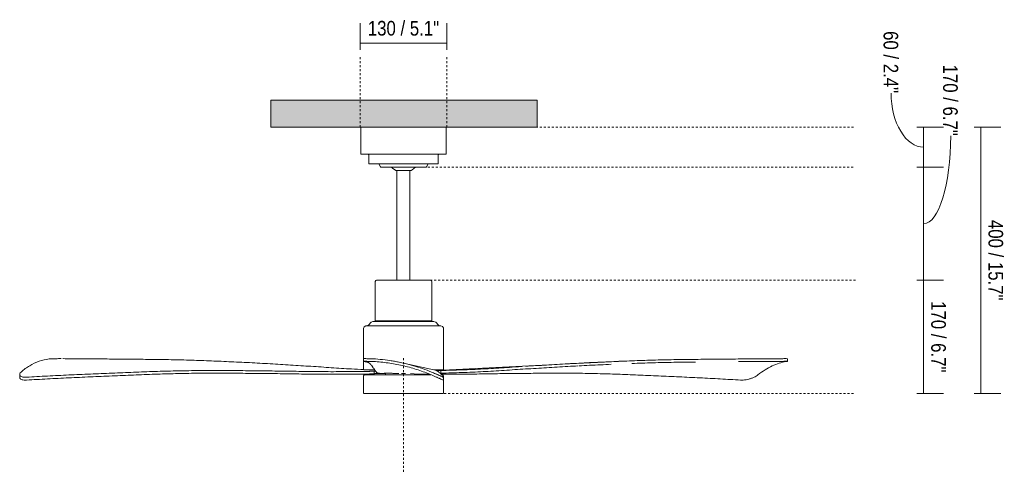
# Model space of a CAD drawing. Header units: millimetres. Extents: x 6018 to 11174, y -3036 to 7375.
# Tile 2 of 3: x 6018 to 7497, y 1480 to 2161. Entities that reach past the tile are written whole.
import ezdxf

# ---------------------------------------------------------------- set-up
doc = ezdxf.new("R2010")
doc.units = ezdxf.units.MM
doc.linetypes.add('Dash', pattern=[6, 3, -3])
doc.layers.add('A-ANNO-DIMS', color=7, linetype='Dash', lineweight=9, true_color=0xd2d2d2)
for name, color, linetype, lineweight in [('A-ANNO-DIMS-10', 7, 'Continuous', 9), ('A-CLNG', 7, 'Continuous', 9), ('E-ELEC-FIXT', 7, 'Continuous', 9)]:
    doc.layers.add(name, color=color, linetype=linetype, lineweight=lineweight)
doc.styles.add('Arial Narrow', font='ARIALN.TTF', dxfattribs={"height": 22})
doc.dimstyles.new('FARO_-_2_2mm_Arial_Narrow_mm_Inch_Left', dxfattribs={"dimscale": 304.8, "dimtxt": 22.515481, "dimasz": 0, "dimexe": 0.098425, "dimexo": 0.0625, "dimgap": 0.016404, "dimtad": 1, "dimdec": 0, "dimzin": 0, "dimdsep": 46, "dimtxsty": 'Arial Narrow', "dimblk1": 'NONE', "dimblk2": 'NONE', "dimsah": 1, "dimcen": 0.09, "dimadec": 0, "dimazin": 0, "dimtfac": 1, "dimtdec": 4, "dimtix": 1, "dimtmove": 0, "dimatfit": 3, "dimfxl": 0.032808, "dimfxlon": 1, "dimtvp": 1, "dimtolj": 1, "dimtzin": 0, "dimarcsym": 2})
doc.dimstyles.new('FARO_-_2_2mm_Arial_Narrow_mm_Inch_Right', dxfattribs={"dimscale": 304.8, "dimtxt": 22.515481, "dimasz": 0, "dimexe": 0.098425, "dimexo": 0.0625, "dimgap": 0.016404, "dimtad": 1, "dimdec": 0, "dimzin": 0, "dimdsep": 46, "dimtxsty": 'Arial Narrow', "dimblk1": 'NONE', "dimblk2": 'NONE', "dimsah": 1, "dimcen": 0.09, "dimadec": 0, "dimazin": 0, "dimtfac": 1, "dimtdec": 4, "dimtix": 1, "dimtmove": 1, "dimatfit": 3, "dimfxl": 0.032808, "dimfxlon": 1, "dimtvp": 1, "dimtolj": 1, "dimtzin": 0, "dimarcsym": 2})
doc.dimstyles.new('FARO_-_2_2mm_Arial_Narrow_mm_Inch_Right_1', dxfattribs={"dimscale": 304.8, "dimtxt": 22.515481, "dimasz": 0, "dimexe": 0.098425, "dimexo": 0.0625, "dimgap": 0.016404, "dimtad": 1, "dimdec": 0, "dimzin": 0, "dimdsep": 46, "dimtxsty": 'Arial Narrow', "dimblk1": 'NONE', "dimblk2": 'NONE', "dimsah": 1, "dimcen": 0.09, "dimadec": 0, "dimazin": 0, "dimtfac": 1, "dimtdec": 4, "dimtix": 1, "dimtmove": 0, "dimatfit": 3, "dimfxl": 0.032808, "dimfxlon": 1, "dimtvp": 1, "dimtolj": 1, "dimtzin": 0, "dimarcsym": 2})

# ---------------------------------------------------------------- blocks, each defined once
blk = doc.blocks.new('33487WP - 33478 NASSAU Brown ceiling fan with DC motor-575497-Alzado_PDF')
at = {"layer": 'E-ELEC-FIXT'}
for p, q in [((6529.8, 2000), (6529.8, 1959.7)), ((6658.3, 1959.7), (6658.3, 2000)), ((6541.8, 1958.2), (6541.8, 1945.5)), ((6646.3, 1945.5), (6646.3, 1958.2)), ((6557.2, 1945), (6559.5, 1940.4)), ((6558.8, 1945), (6558.4, 1945)), ((6628.7, 1940.4), (6630.9, 1945)), ((6630.7, 1945), (6630.5, 1945)), ((6594.1, 1934.6), (6582.8, 1934.6)), ((6584.3, 1934.6), (6584.3, 1770)), ((6605.4, 1934.6), (6594.1, 1934.6)), ((6603.8, 1770), (6603.8, 1934.6)), ((6551.5, 1767.9), (6551.5, 1709.1)), ((6636.7, 1709.1), (6636.7, 1767.9)), ((6538.1, 1701.6), (6538.5, 1701.6)), ((6545.6, 1706.8), (6541.5, 1702.7)), ((6594.1, 1709.1), (6551.5, 1709.1)), ((6575.3, 1709.1), (6575.3, 1708.1)), ((6636.7, 1709.1), (6594.1, 1709.1)), ((6612.8, 1708.1), (6612.8, 1709.1)), ((6646.7, 1702.7), (6642.6, 1706.8)), ((6534.1, 1697.6), (6534.1, 1652.1)), ((6654.1, 1635.3), (6654.1, 1697.6)), ((6082.3, 1652.2), (6107.6, 1652)), ((6533.8, 1652.1), (6533.8, 1648.1)), ((6534.1, 1648.1), (6534.1, 1635.3)), ((7168, 1652.2), (7078.8, 1651.6)), ((7170.7, 1648.1), (7170.7, 1652.1)), ((6017.5, 1628.3), (6017.5, 1623.9)), ((6550.7, 1635.3), (6534.3, 1635.3)), ((6550, 1629.4), (6550, 1633.4)), ((6553.7, 1629.9), (6553.7, 1631.7)), ((6554.6, 1630.9), (6554.6, 1630.3)), ((6567.2, 1630.2), (6567.2, 1628)), ((6597.1, 1629.9), (6591.1, 1630)), ((6621, 1628), (6621, 1629.3)), ((6653.9, 1635.3), (6639.5, 1635.3)), ((6650.1, 1634.4), (6650.1, 1630.4)), ((6534.1, 1626.5), (6534.1, 1600)), ((6654.1, 1624.6), (6654.1, 1626.5)), ((6654.1, 1600), (6654.1, 1620)), ((6654.3, 1619.9), (6654.3, 1624.4)), ((6594.1, 1600), (6534.3, 1600)), ((6653.9, 1600), (6594.1, 1600))]:
    blk.add_line(p, q, dxfattribs=at)
at = {"layer": 'E-ELEC-FIXT', "flags": 128}
for points in [[(6530.3, 1959.2), (6529.9, 1959.4), (6529.8, 1959.7)], [(6541, 1959.2), (6539.3, 1959.2), (6534.5, 1959.2), (6531.5, 1959.2), (6530.4, 1959.2), (6530.3, 1959.2)], [(6530.3, 1959.2), (6531.3, 1959.2), (6534.1, 1959.2), (6538.7, 1959.2), (6544.9, 1959.2), (6552.6, 1959.2), (6561.5, 1959.2), (6571.4, 1959.2), (6581.9, 1959.2), (6592.8, 1959.2), (6594.1, 1959.2)], [(6541.8, 1958.2), (6541.4, 1959), (6540.8, 1959.2)], [(6594.1, 1959.2), (6605, 1959.2), (6615.6, 1959.2), (6625.6, 1959.2), (6634.6, 1959.2), (6642.5, 1959.2), (6648.9, 1959.2), (6653.6, 1959.2), (6656.7, 1959.2), (6657.8, 1959.2), (6657.8, 1959.2)], [(6647.3, 1959.2), (6646.5, 1958.7), (6646.3, 1958.2)], [(6657.8, 1959.2), (6656.9, 1959.2), (6654.1, 1959.2), (6649.5, 1959.2), (6647.2, 1959.2)], [(6658.3, 1959.7), (6658.1, 1959.2), (6657.8, 1959.2)], [(6542.4, 1945), (6541.9, 1945.3), (6541.8, 1945.5)], [(6557.2, 1945), (6551.8, 1945), (6546.9, 1945), (6543.8, 1945), (6542.4, 1945), (6542.4, 1945)], [(6542.4, 1945), (6543.3, 1945), (6546.1, 1945), (6550.7, 1945), (6556.8, 1945), (6564.3, 1945), (6572.9, 1945), (6582.2, 1945), (6592, 1945), (6594.1, 1945)], [(6560.2, 1940), (6559.6, 1940.3), (6559.5, 1940.4)], [(6575.9, 1940), (6572, 1940), (6566.6, 1940), (6562.7, 1940), (6560.6, 1940), (6560.2, 1940)], [(6560.2, 1940), (6561.1, 1940), (6563.9, 1940), (6568.4, 1940), (6574.2, 1940), (6581.2, 1940), (6588.9, 1940), (6594.1, 1940)], [(6582.6, 1934.6), (6577.3, 1938.5), (6575.9, 1940)], [(6594.1, 1945), (6603.9, 1945), (6613.4, 1945), (6622.2, 1945), (6629.9, 1945), (6636.3, 1945), (6641.2, 1945), (6644.4, 1945), (6645.7, 1945), (6645.8, 1945)], [(6594.1, 1940), (6602, 1940), (6609.5, 1940), (6616.2, 1940), (6621.6, 1940), (6625.5, 1940), (6627.6, 1940), (6628, 1940)], [(6612.3, 1940), (6607.3, 1935.6), (6605.6, 1934.6)], [(6628, 1940), (6627, 1940), (6624.3, 1940), (6619.8, 1940), (6613.9, 1940), (6612.3, 1940)], [(6628.7, 1940.4), (6628.1, 1940), (6628, 1940)], [(6645.8, 1945), (6644.8, 1945), (6642.1, 1945), (6637.5, 1945), (6631.4, 1945), (6630.9, 1945)], [(6646.3, 1945.5), (6646.1, 1945.1), (6645.8, 1945)], [(6551.5, 1767.9), (6552.3, 1769.6), (6553.5, 1770)], [(6594.1, 1770), (6585.4, 1770), (6577.1, 1770), (6569.6, 1770), (6563.2, 1770), (6558.3, 1770), (6555.1, 1770), (6553.6, 1770), (6553.5, 1770)], [(6553.5, 1770), (6554.5, 1770), (6557.3, 1770), (6561.8, 1770), (6567.8, 1770), (6575, 1770), (6582, 1770)], [(6634.6, 1770), (6633.7, 1770), (6630.9, 1770), (6626.4, 1770), (6620.4, 1770), (6613.2, 1770), (6605.1, 1770), (6596.5, 1770), (6594.1, 1770)], [(6606.2, 1770), (6611.1, 1770), (6618.6, 1770), (6624.9, 1770), (6629.9, 1770), (6633.1, 1770), (6634.6, 1770), (6634.6, 1770)], [(6634.6, 1770), (6636.3, 1769.1), (6636.7, 1767.9)], [(6534.1, 1697.6), (6535, 1700.1), (6537.3, 1701.5), (6538.1, 1701.6)], [(6594.1, 1701.6), (6583.8, 1701.6), (6574, 1701.6), (6564.7, 1701.6), (6556.5, 1701.6), (6549.6, 1701.6), (6544.1, 1701.6), (6540.3, 1701.6), (6538.4, 1701.6), (6538.1, 1701.6)], [(6538.7, 1701.6), (6541.2, 1702.5), (6541.5, 1702.7)], [(6545.6, 1706.8), (6548.1, 1708), (6548.5, 1708.1)], [(6594.1, 1708.1), (6584.9, 1708.1), (6576, 1708.1), (6567.9, 1708.1), (6560.9, 1708.1), (6555.3, 1708.1), (6551.3, 1708.1), (6549, 1708.1), (6548.5, 1708.1)], [(6548.5, 1708.1), (6549.5, 1708.1), (6552.3, 1708.1), (6556.8, 1708.1), (6562.9, 1708.1), (6570.2, 1708.1), (6575.3, 1708.1)], [(6639.6, 1708.1), (6638.7, 1708.1), (6635.9, 1708.1), (6631.4, 1708.1), (6625.3, 1708.1), (6618, 1708.1), (6609.6, 1708.1), (6600.6, 1708.1), (6594.1, 1708.1)], [(6650.1, 1701.6), (6649.1, 1701.6), (6646.3, 1701.6), (6641.8, 1701.6), (6635.6, 1701.6), (6628, 1701.6), (6619.3, 1701.6), (6609.8, 1701.6), (6599.7, 1701.6), (6594.1, 1701.6)], [(6612.8, 1708.1), (6620.2, 1708.1), (6627.2, 1708.1), (6632.9, 1708.1), (6636.9, 1708.1), (6639.2, 1708.1), (6639.6, 1708.1)], [(6639.6, 1708.1), (6642.2, 1707.1), (6642.6, 1706.8)], [(6646.7, 1702.7), (6649.1, 1701.6), (6649.5, 1701.6)], [(6649.3, 1701.6), (6649.8, 1701.6), (6650.1, 1701.6)], [(6650.1, 1701.6), (6652.6, 1700.7), (6654, 1698.3), (6654.1, 1697.6)], [(6643.9, 1634.2), (6582.6, 1648), (6575.6, 1649.1)], [(6959.3, 1649.7), (6822.5, 1643.5), (6643.1, 1634.4)], [(6534.1, 1626.5), (6534.8, 1627.8), (6535.6, 1628)], [(6594.1, 1628), (6583.6, 1628), (6573.5, 1628), (6564, 1628), (6555.5, 1628), (6548.3, 1628), (6542.5, 1628), (6538.4, 1628), (6536.1, 1628), (6535.6, 1628)], [(6535.6, 1628), (6536.5, 1628), (6539.3, 1628), (6543.9, 1628), (6550.1, 1628), (6557.7, 1628), (6566.4, 1628), (6567.3, 1628)], [(6577.8, 1630), (6583.5, 1630.1), (6587.1, 1630.1)], [(6635.3, 1628), (6630.5, 1628), (6621.7, 1628), (6612.1, 1628), (6601.8, 1628), (6594.1, 1628)], [(6633.6, 1628.7), (6610.1, 1629.6), (6604.6, 1629.7)], [(6620.8, 1628), (6624.2, 1628), (6632.7, 1628), (6635.3, 1628)], [(6651.3, 1628), (6652.1, 1628), (6652.6, 1628)], [(6652.6, 1628), (6651.7, 1628), (6651.3, 1628)], [(6652.6, 1628), (6653.9, 1627.3), (6654.1, 1626.5)]]:
    blk.add_lwpolyline(points, dxfattribs=at)
at = {"layer": 'E-ELEC-FIXT'}
for points in [[(6019.6, 1632), (6023.7, 1635.7), (6032.3, 1642.2), (6046.5, 1648.8), (6056.6, 1651.1), (6061.8, 1651.7)], [(6084, 1652.2), (6085.4, 1652.1), (6086.6, 1652.1), (6087.8, 1652.1)], [(6636.2, 1632), (6627.3, 1635.7), (6609.1, 1642.2), (6580.7, 1648.8), (6561.6, 1651.1), (6551.9, 1651.7)], [(6551.9, 1647.7), (6559.2, 1647.2), (6573.6, 1645.7), (6595, 1641.6), (6616, 1635.6), (6629.5, 1630.5), (6636.2, 1627.7)], [(7097.1, 1647.7), (7107.7, 1647.8), (7129, 1648), (7150.1, 1648.1), (7160.6, 1648.1)], [(7168.6, 1647.7), (7165.2, 1647.2), (7158.5, 1645.7), (7148, 1641.6), (7137.2, 1635.6), (7130, 1630.5), (7126.4, 1627.7)], [(7160.6, 1648.1), (7161.8, 1648.1), (7164.2, 1648.2), (7167.1, 1648.2), (7169.2, 1648.2), (7170, 1648.2), (7170.3, 1648.2)], [(7170.7, 1648.1), (7170.6, 1648.1), (7170.2, 1648), (7169.2, 1647.8), (7168.6, 1647.7)], [(6567.3, 1629.9), (6562.7, 1629.9), (6558.2, 1629.9), (6553.7, 1629.9)], [(6557.9, 1630.2), (6557.2, 1630.2), (6555.9, 1630.3), (6554.8, 1630.3), (6554.5, 1630.3), (6554.9, 1630.4), (6555.3, 1630.4)], [(6565, 1630.2), (6567.4, 1630.2), (6572.7, 1630.2), (6578.7, 1630.2), (6581.7, 1630.1)], [(6591.1, 1630), (6591.1, 1630), (6591.1, 1630), (6591.1, 1630)], [(6597.1, 1629.9), (6597.1, 1629.9), (6597.1, 1629.9), (6597.1, 1629.9)], [(6631.9, 1628.8), (6628.2, 1628.8), (6624.5, 1628.9), (6620.8, 1628.9)], [(6650.1, 1634.4), (6649.7, 1634.4), (6648.9, 1634.3), (6647.2, 1634.3), (6645.3, 1634.3), (6644, 1634.3), (6643.4, 1634.3)], [(6649, 1630.3), (6649.4, 1630.3), (6649.8, 1630.4), (6650.1, 1630.4)], [(6654.3, 1624.4), (6654.3, 1624.4), (6654.3, 1624.4), (6654.3, 1624.4)]]:
    blk.add_open_spline(points, degree=3, dxfattribs=at)
for points, knots in [([(6061.8, 1651.7), (6063.3, 1651.9), (6067.4, 1652.1), (6074.3, 1652.2), (6078.5, 1652.2), (6079.9, 1652.2)], [0, 0, 0, 0, 0.2857143, 0.5714286, 0.7142857, 0.7142857, 0.7142857, 0.7142857]), ([(6087.8, 1652.1), (6097.9, 1652.1), (6118.1, 1652), (6148.6, 1651.7), (6174.4, 1651.5), (6195.1, 1651.3), (6215.7, 1651.1), (6236.2, 1650.8), (6256.6, 1650.4), (6271.9, 1650), (6286.9, 1649.5), (6306.7, 1648.8), (6331.5, 1647.7), (6357.5, 1646.5), (6378.4, 1645.4), (6393.9, 1644.5), (6409.2, 1643.6), (6429.7, 1642.3), (6450, 1641), (6470.4, 1639.7), (6490.7, 1638.2), (6512, 1636.9), (6528.2, 1636.1), (6534.3, 1635.8)], [0, 0, 0, 0, 0.0625, 0.125, 0.1875, 0.21875, 0.25, 0.3125, 0.34375, 0.375, 0.40625, 0.4375, 0.5, 0.5625, 0.59375, 0.625, 0.65625, 0.6875, 0.75, 0.78125, 0.8125, 0.875, 0.912295, 0.912295, 0.912295, 0.912295]), ([(6551.9, 1651.7), (6549.1, 1651.9), (6543.5, 1652.1), (6538.1, 1652.2), (6535.3, 1652.2), (6534, 1652.2), (6533.8, 1652.1), (6533.9, 1652.1)], [0, 0, 0, 0, 0.285714, 0.571429, 0.714286, 0.857143, 1, 1, 1, 1]), ([(6533.9, 1648.1), (6533.8, 1648.1), (6534, 1648.2), (6535.3, 1648.2), (6537.4, 1648.2), (6541.2, 1648.2), (6546.3, 1648), (6550.5, 1647.8), (6551.9, 1647.7)], [0, 0, 0, 0, 0.142857, 0.285714, 0.428571, 0.571429, 0.857143, 1, 1, 1, 1]), ([(6555.3, 1630.4), (6554.8, 1630.6), (6554, 1631.3), (6552.6, 1632.6), (6551.5, 1634.2), (6550.6, 1635.7), (6549.7, 1637), (6548.8, 1638.3), (6547.9, 1639.6), (6547.3, 1640.5), (6546.6, 1641.4), (6545.7, 1642.5), (6544.5, 1643.7), (6543.4, 1644.8), (6542.6, 1645.5), (6541.9, 1646), (6541.3, 1646.4), (6540.4, 1646.8), (6539.5, 1647.1), (6538.6, 1647.3), (6537.6, 1647.5), (6536.5, 1647.7), (6535.2, 1648), (6534.3, 1648.1), (6533.9, 1648.1)], [0, 0, 0, 0, 0.0625, 0.125, 0.1875, 0.21875, 0.25, 0.3125, 0.34375, 0.375, 0.40625, 0.4375, 0.5, 0.5625, 0.59375, 0.625, 0.65625, 0.6875, 0.75, 0.78125, 0.8125, 0.875, 0.9375, 1, 1, 1, 1]), ([(7160.6, 1652.1), (7150.1, 1652.1), (7129, 1652), (7097.1, 1651.7), (7070.2, 1651.5), (7048.6, 1651.3), (7027.1, 1651.1), (7005.7, 1650.8), (6984.4, 1650.4), (6968.5, 1650), (6952.8, 1649.5), (6932.1, 1648.8), (6906.2, 1647.7), (6879.1, 1646.5), (6857.3, 1645.4), (6841.1, 1644.5), (6825.1, 1643.6), (6803.8, 1642.3), (6787.8, 1641.4), (6777.2, 1640.7)], [0, 0, 0, 0, 0.0625, 0.125, 0.1875, 0.21875, 0.25, 0.3125, 0.34375, 0.375, 0.40625, 0.4375, 0.5, 0.5625, 0.59375, 0.625, 0.65625, 0.6875, 0.75, 0.75, 0.75, 0.75]), ([(6857.3, 1641.4), (6862.8, 1641.6), (6879.1, 1642.5), (6895.4, 1643.2), (6906, 1643.7)], [0.40625, 0.40625, 0.40625, 0.40625, 0.4375, 0.5, 0.5, 0.5, 0.5]), ([(6937, 1645), (6937.1, 1645), (6942.4, 1645.1), (6952.8, 1645.5), (6968.5, 1646), (6984.4, 1646.4), (7005.7, 1646.8), (7021.8, 1647), (7032.5, 1647.1)], [0.5619412, 0.5619412, 0.5619412, 0.5619412, 0.5625, 0.59375, 0.625, 0.65625, 0.6875, 0.75, 0.75, 0.75, 0.75]), ([(7170.7, 1652.1), (7170.7, 1652.2), (7169.9, 1652.2), (7167.1, 1652.2), (7164.2, 1652.2), (7161.8, 1652.1), (7160.6, 1652.1)], [0.2857143, 0.2857143, 0.2857143, 0.2857143, 0.5714286, 0.7142857, 0.8571429, 1, 1, 1, 1]), ([(6027.6, 1624.4), (6026.3, 1624.3), (6023.9, 1624.3), (6020.9, 1624.9), (6019.2, 1625.7), (6018.2, 1626.5), (6017.7, 1627.2), (6017.5, 1628), (6017.5, 1628.6), (6017.6, 1629), (6017.9, 1630.1), (6018.7, 1631.1), (6019.6, 1632)], [0, 0, 0, 0, 0.142857, 0.285714, 0.428571, 0.5, 0.571429, 0.678571, 0.705357, 0.732143, 0.785714, 1, 1, 1, 1]), ([(6540.7, 1633.1), (6530.1, 1632.9), (6508.8, 1632.7), (6476.9, 1632.6), (6444.9, 1633), (6412.8, 1633.5), (6386.1, 1633.8), (6364.7, 1634.1), (6348.6, 1634.2), (6332.3, 1634.3), (6310.4, 1634.4), (6283.1, 1634.4), (6257, 1633.9), (6236.2, 1633.4), (6220.5, 1633), (6204.5, 1632.4), (6183.1, 1631.6), (6161.6, 1630.7), (6140, 1629.8), (6118.3, 1628.9), (6091.3, 1627.7), (6059.3, 1626.1), (6038.2, 1625), (6027.6, 1624.4)], [0, 0, 0, 0, 0.0625, 0.125, 0.1875, 0.25, 0.3125, 0.34375, 0.375, 0.40625, 0.4375, 0.5, 0.5625, 0.59375, 0.625, 0.65625, 0.6875, 0.75, 0.78125, 0.8125, 0.875, 0.9375, 1, 1, 1, 1]), ([(6027.6, 1620), (6038.2, 1620.6), (6059.3, 1621.8), (6091.3, 1623.4), (6118.3, 1624.6), (6140, 1625.6), (6161.6, 1626.5), (6183.1, 1627.4), (6204.5, 1628.3), (6220.5, 1628.9), (6236.2, 1629.3), (6257, 1629.9), (6283.1, 1630.4), (6310.4, 1630.4), (6332.3, 1630.3), (6348.6, 1630.2), (6364.7, 1630.1), (6386.1, 1629.9), (6412.8, 1629.6), (6444.9, 1629), (6476.9, 1628.6), (6508.8, 1628.7), (6530.1, 1628.9), (6540.7, 1629.1)], [0, 0, 0, 0, 0.0625, 0.125, 0.1875, 0.21875, 0.25, 0.3125, 0.34375, 0.375, 0.40625, 0.4375, 0.5, 0.5625, 0.59375, 0.625, 0.65625, 0.6875, 0.75, 0.8125, 0.875, 0.9375, 1, 1, 1, 1]), ([(6550, 1633.4), (6550, 1633.4), (6549.7, 1633.4), (6548.2, 1633.3), (6545.8, 1633.2), (6543.7, 1633.2), (6542.2, 1633.1), (6541.2, 1633.1), (6540.7, 1633.1)], [0.0757047, 0.0757047, 0.0757047, 0.0757047, 0.2222222, 0.4444444, 0.6666667, 0.7777778, 0.8888889, 1, 1, 1, 1]), ([(6540.7, 1629.1), (6541.2, 1629.1), (6542.2, 1629.1), (6543.7, 1629.2), (6545.3, 1629.2), (6546.8, 1629.3), (6548, 1629.3), (6549.4, 1629.4), (6549.9, 1629.4), (6550, 1629.4), (6550, 1629.4)], [0, 0, 0, 0, 0.1111111, 0.2222222, 0.3333333, 0.4444444, 0.5555556, 0.6666667, 0.8888889, 0.9242944, 0.9242944, 0.9242944, 0.9242944]), ([(6551.7, 1633.8), (6551.3, 1633.7), (6550, 1633.6), (6549.4, 1633.6), (6549.3, 1633.5)], [0.1928845, 0.1928845, 0.1928845, 0.1928845, 0.3333333, 0.6666667, 0.6666667, 0.6666667, 0.6666667]), ([(6549.7, 1629.6), (6549.9, 1629.6), (6550.8, 1629.7), (6552.4, 1629.8), (6553.7, 1629.9)], [0.5042245, 0.5042245, 0.5042245, 0.5042245, 0.6666667, 1, 1, 1, 1]), ([(6653.9, 1624.4), (6653.6, 1624.5), (6652.7, 1624.9), (6650.9, 1625.7), (6649, 1626.5), (6647.2, 1627.2), (6645.6, 1628), (6644.3, 1628.6), (6643.3, 1629), (6640.8, 1630.1), (6638.2, 1631.1), (6636.2, 1632)], [0.1428571, 0.1428571, 0.1428571, 0.1428571, 0.2857143, 0.4285714, 0.5, 0.5714286, 0.6785714, 0.7053571, 0.7321429, 0.7857143, 1, 1, 1, 1]), ([(6636.2, 1627.7), (6637.6, 1627.1), (6640.3, 1625.9), (6643.4, 1624.5), (6645.8, 1623.5), (6647.5, 1622.7), (6649, 1622), (6650.9, 1621.2), (6652.7, 1620.4), (6654.1, 1619.9), (6654.3, 1619.9), (6654.3, 1620)], [0, 0, 0, 0, 0.142857, 0.285714, 0.357143, 0.428571, 0.5, 0.571429, 0.714286, 0.857143, 1, 1, 1, 1]), ([(6643.6, 1634.3), (6644, 1634.2), (6644.7, 1633.9), (6645.5, 1633.4), (6646.2, 1633), (6646.9, 1632.4), (6647.8, 1631.6), (6648.7, 1630.7), (6649.6, 1629.8), (6650.5, 1628.9), (6651.6, 1627.7), (6652.9, 1626.1), (6653.8, 1625), (6654.3, 1624.4)], [0.5, 0.5, 0.5, 0.5, 0.5625, 0.59375, 0.625, 0.65625, 0.6875, 0.75, 0.78125, 0.8125, 0.875, 0.9375, 1, 1, 1, 1]), ([(6650.1, 1630.4), (6660.7, 1630.6), (6681.8, 1631.3), (6713.5, 1632.6), (6740, 1634.2), (6761.3, 1635.7), (6782.5, 1637), (6803.8, 1638.3), (6825.1, 1639.6), (6840.7, 1640.5), (6851.1, 1641), (6856.1, 1641.3)], [0, 0, 0, 0, 0.0625, 0.125, 0.1875, 0.21875, 0.25, 0.3125, 0.34375, 0.375, 0.4037724, 0.4037724, 0.4037724, 0.4037724]), ([(6772.3, 1640.4), (6768.6, 1640.2), (6759.6, 1639.6), (6740, 1638.2), (6713.5, 1636.6), (6681.8, 1635.3), (6660.6, 1634.6), (6650.1, 1634.4)], [0.7595471, 0.7595471, 0.7595471, 0.7595471, 0.78125, 0.8125, 0.875, 0.9375, 1, 1, 1, 1]), ([(7100.4, 1620), (7090.3, 1620.6), (7070, 1621.8), (7039.3, 1623.4), (7013.5, 1624.6), (6992.7, 1625.6), (6972, 1626.5), (6951.4, 1627.4), (6930.9, 1628.3), (6915.6, 1628.9), (6900.5, 1629.3), (6880.6, 1629.9), (6855.6, 1630.4), (6829.5, 1630.4), (6808.5, 1630.3), (6792.9, 1630.2), (6777.4, 1630.1), (6756.9, 1629.9), (6731.3, 1629.6), (6700.6, 1629), (6673.7, 1628.7), (6657, 1628.7), (6650.5, 1628.7)], [0, 0, 0, 0, 0.0625, 0.125, 0.1875, 0.21875, 0.25, 0.3125, 0.34375, 0.375, 0.40625, 0.4375, 0.5, 0.5625, 0.59375, 0.625, 0.65625, 0.6875, 0.75, 0.8125, 0.875, 0.9147273, 0.9147273, 0.9147273, 0.9147273]), ([(7126.4, 1627.7), (7125.7, 1627.1), (7124, 1625.9), (7121.3, 1624.5), (7118.9, 1623.5), (7117, 1622.7), (7115, 1622), (7112.2, 1621.2), (7108.6, 1620.4), (7104.3, 1619.9), (7101.6, 1619.9), (7100.4, 1620)], [0, 0, 0, 0, 0.142857, 0.285714, 0.357143, 0.428571, 0.5, 0.571429, 0.714286, 0.857143, 1, 1, 1, 1]), ([(6017.6, 1624.3), (6017.5, 1624), (6017.5, 1623.5), (6017.8, 1622.7), (6018.2, 1622), (6019.2, 1621.2), (6020.9, 1620.4), (6023.9, 1619.9), (6026.3, 1619.9), (6027.6, 1620)], [0.2857143, 0.2857143, 0.2857143, 0.2857143, 0.3571429, 0.4285714, 0.5, 0.5714286, 0.7142857, 0.8571429, 1, 1, 1, 1])]:
    blk.add_open_spline(points, degree=3, knots=knots, dxfattribs=at)
blk = doc.blocks.new('DIMBLOCK1-Alzado_PDF')
at = {"layer": 'A-ANNO-DIMS-10', "color": 251, "true_color": 0x5b5b5b, "transparency": 16777216}
for p, q in [((6529.1, 2116.1), (6529.1, 2156.1)), ((6659.1, 2116.1), (6659.1, 2156.1)), ((6529.1, 2126.1), (6659.1, 2126.1)), ((6529.1, 2126.1), (6529.1, 2116.1)), ((6659.1, 2126.1), (6659.1, 2116.1))]:
    blk.add_line(p, q, dxfattribs=at)
at = {"layer": 'A-ANNO-DIMS-10', "color": 0, "transparency": 16777216, "insert": (6540.5, 2159.5), "char_height": 22, "width": 128.66, "attachment_point": 1, "line_spacing_factor": 0.974696, "style": 'Arial Narrow'}
blk.add_mtext('130 / 5.1"', dxfattribs=at)
blk = doc.blocks.new('_None')
blk = doc.blocks.new('DIMBLOCK2-Alzado_PDF')
at = {"layer": 'A-ANNO-DIMS-10', "color": 251, "true_color": 0x5b5b5b, "transparency": 16777216}
for p, q in [((7365.4, 2000), (7405.4, 2000)), ((7375.4, 2000), (7365.4, 2000)), ((7375.4, 2000), (7375.4, 1940)), ((7365.4, 1940), (7405.4, 1940)), ((7375.4, 1940), (7365.4, 1940))]:
    blk.add_line(p, q, dxfattribs=at)
blk.add_ellipse((7375.4, 2051), major_axis=(0, 81), ratio=0.601903, start_param=1.570796, end_param=3.141593, dxfattribs=at)
at = {"layer": 'A-ANNO-DIMS-10', "color": 0, "transparency": 16777216, "insert": (7337.2, 2144.2), "char_height": 22, "width": 111.934, "attachment_point": 1, "rotation": 270, "line_spacing_factor": 0.974696, "style": 'Arial Narrow'}
blk.add_mtext('60 / 2.4"', dxfattribs=at)
blk = doc.blocks.new('DIMBLOCK3-Alzado_PDF')
at = {"layer": 'A-ANNO-DIMS-10', "color": 251, "true_color": 0x5b5b5b, "transparency": 16777216}
for p, q in [((7365.4, 1940), (7405.4, 1940)), ((7375.4, 1940), (7365.4, 1940)), ((7375.4, 1940), (7375.4, 1770)), ((7365.4, 1770), (7405.4, 1770)), ((7375.4, 1770), (7365.4, 1770))]:
    blk.add_line(p, q, dxfattribs=at)
blk.add_ellipse((7375.4, 1986.7), major_axis=(0, 131.7), ratio=0.308582, start_param=3.141593, end_param=4.712389, dxfattribs=at)
at = {"layer": 'A-ANNO-DIMS-10', "color": 0, "transparency": 16777216, "insert": (7426.6, 2093.9), "char_height": 22, "width": 128.66, "attachment_point": 1, "rotation": 270, "line_spacing_factor": 0.974696, "style": 'Arial Narrow'}
blk.add_mtext('170 / 6.7"', dxfattribs=at)
blk = doc.blocks.new('DIMBLOCK4-Alzado_PDF')
at = {"layer": 'A-ANNO-DIMS-10', "color": 251, "true_color": 0x5b5b5b, "transparency": 16777216}
for p, q in [((7451.3, 2000), (7491.3, 2000)), ((7461.3, 2000), (7451.3, 2000)), ((7461.3, 2000), (7461.3, 1600)), ((7451.3, 1600), (7491.3, 1600)), ((7461.3, 1600), (7451.3, 1600))]:
    blk.add_line(p, q, dxfattribs=at)
at = {"layer": 'A-ANNO-DIMS-10', "color": 0, "transparency": 16777216, "insert": (7494.8, 1860.6), "char_height": 22, "width": 145.386, "attachment_point": 1, "rotation": 270, "line_spacing_factor": 0.974696, "style": 'Arial Narrow'}
blk.add_mtext('400 / 15.7"', dxfattribs=at)
blk = doc.blocks.new('DIMBLOCK5-Alzado_PDF')
at = {"layer": 'A-ANNO-DIMS-10', "color": 251, "true_color": 0x5b5b5b, "transparency": 16777216}
for p, q in [((7365.4, 1770), (7405.4, 1770)), ((7375.4, 1770), (7365.4, 1770)), ((7375.4, 1770), (7375.4, 1600)), ((7365.4, 1600), (7405.4, 1600)), ((7375.4, 1600), (7365.4, 1600))]:
    blk.add_line(p, q, dxfattribs=at)
at = {"layer": 'A-ANNO-DIMS-10', "color": 0, "transparency": 16777216, "insert": (7408.8, 1738.6), "char_height": 22, "width": 128.66, "attachment_point": 1, "rotation": 270, "line_spacing_factor": 0.974696, "style": 'Arial Narrow'}
blk.add_mtext('170 / 6.7"', dxfattribs=at)

msp = doc.modelspace()

# ---------------------------------------------------------------- hatches: boundary and pattern name
at = {"layer": 'A-CLNG', "true_color": 0xe8e8e8}
msp.add_hatch(color=254, dxfattribs=at).paths.add_polyline_path([(6599.2, 2000), (6795, 2000), (6795, 2040.5), (6395, 2040.5), (6395, 2000), (6549.7, 2000)], flags=0)

# ---------------------------------------------------------------- linework, layer by layer
at = {"layer": 'A-ANNO-DIMS'}
for p, q in [((6529.1, 2000), (6529.1, 2107.9)), ((6659.1, 2000), (6659.1, 2107.9)), ((7270.1, 2000), (6795, 2000)), ((7269.6, 1940), (6629.1, 1940)), ((7273, 1770), (6611.1, 1770)), ((6594.1, 1653), (6594.1, 1480)), ((7270.1, 1600), (6648.1, 1600))]:
    msp.add_line(p, q, dxfattribs=at)
at = {"layer": 'A-CLNG'}
for p, q in [((6395, 2040.5), (6795, 2040.5)), ((6395, 2000), (6395, 2040.5)), ((6795, 2040.5), (6795, 2000)), ((6795, 2000), (6395, 2000))]:
    msp.add_line(p, q, dxfattribs=at)

# ---------------------------------------------------------------- block references
at = {"layer": 'E-ELEC-FIXT'}
msp.add_blockref('33487WP - 33478 NASSAU Brown ceiling fan with DC motor-575497-Alzado_PDF', (0, 0), dxfattribs=at)

# ---------------------------------------------------------------- dimensions: what is measured, and where the dimension line sits
at = {"layer": 'A-ANNO-DIMS', "color": 251, "linetype": 'Continuous', "true_color": 0x5b5b5b}
dim = msp.add_linear_dim(base=(6659.1, 2126.1), p1=(6529.1, 2116.1), p2=(6659.1, 2116.1), dimstyle='FARO_-_2_2mm_Arial_Narrow_mm_Inch_Left', override={"dimpost": '<>', "dimfxl": 130}, dxfattribs=at)
dim.commit()
dim.dimension.update_dxf_attribs({"geometry": 'DIMBLOCK1-Alzado_PDF', "text_midpoint": (6594.1, 2145.3)})
for base, p1, p2, override, picture, middle in [((7375.4, 1940), (7365.4, 2000), (7365.4, 1940), {"dimtad": 4, "dimpost": '<>', "dimfxl": 60}, 'DIMBLOCK2-Alzado_PDF', (7322.5, 2088.3)), ((7375.4, 1770), (7365.4, 1940), (7365.4, 1770), {"dimtad": 4, "dimpost": '<>', "dimfxl": 170}, 'DIMBLOCK3-Alzado_PDF', (7411.9, 2029.6))]:
    dim = msp.add_linear_dim(base=base, p1=p1, p2=p2, angle=90, dimstyle='FARO_-_2_2mm_Arial_Narrow_mm_Inch_Right', override=override, dxfattribs=at)
    dim.commit()
    dim.dimension.update_dxf_attribs({"geometry": picture, "text_midpoint": middle, "dimtype": 160, "text_rotation": 90})
for base, p1, p2, override, picture, middle in [((7461.3, 1600), (7451.3, 2000), (7451.3, 1600), {"dimtad": 4, "dimpost": '<>', "dimfxl": 400}, 'DIMBLOCK4-Alzado_PDF', (7480.6, 1800)), ((7375.4, 1600), (7365.4, 1770), (7365.4, 1600), {"dimtad": 4, "dimpost": '<>', "dimfxl": 170}, 'DIMBLOCK5-Alzado_PDF', (7394.6, 1685))]:
    dim = msp.add_linear_dim(base=base, p1=p1, p2=p2, angle=90, dimstyle='FARO_-_2_2mm_Arial_Narrow_mm_Inch_Right_1', override=override, dxfattribs=at)
    dim.commit()
    dim.dimension.update_dxf_attribs({"geometry": picture, "text_midpoint": middle})

doc.saveas('drawing.dxf')
